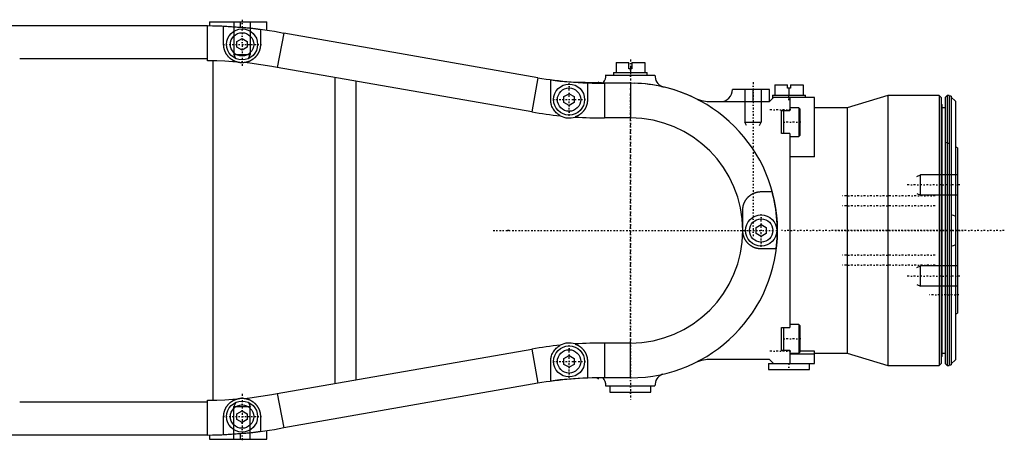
# Model space of a CAD drawing. Extents: x -152 to 484, y -5 to 754.
# Tile 6 of 6: x 244 to 484, y 628 to 732. Entities that reach past the tile are written whole.
import ezdxf

# ---------------------------------------------------------------- set-up
doc = ezdxf.new("R2010")
doc.units = 0
doc.linetypes.add('CENTER', pattern=[1.5, 0.45, -0.5, 0.05, -0.5])
for name, color, linetype in [('AM_0', 7, 'CONTINUOUS'), ('AM_10', 7, 'CONTINUOUS'), ('AM_7', 7, 'CENTER')]:
    doc.layers.add(name, color=color, linetype=linetype)

msp = doc.modelspace()

# ---------------------------------------------------------------- linework, layer by layer
at = {"layer": 'AM_0', "color": 7, "linetype": 'CONTINUOUS'}
for p, q in [((289.56, 730), (159.5, 730)), ((289.56, 721.49), (289.56, 730)), ((290, 731), (290, 729.98)), ((290, 731), (304.1, 731)), ((297.53, 731), (297.53, 729.66)), ((304.1, 728.9), (304.1, 731)), ((293.5, 725.5), (293.5, 729.85)), ((302.5, 729.07), (302.5, 725.5)), ((308.21, 728.22), (306.59, 719.85)), ((370.35, 717.35), (308.21, 728.22)), ((296.75, 726.22), (298, 726.94)), ((296.75, 724.78), (296.75, 726.22)), ((298, 726.94), (299.25, 726.22)), ((299.25, 726.22), (299.25, 724.78)), ((298, 724.06), (296.75, 724.78)), ((299.25, 724.78), (298, 724.06)), ((289.56, 722), (243.6, 722)), ((290.9, 638.52), (290.9, 721.48)), ((389.5, 721.1), (389.5, 718.6)), ((389.5, 721.1), (392.65, 721.1)), ((392.65, 719.5), (392.65, 721.1)), ((393.35, 721.1), (396.5, 721.1)), ((393.35, 721.1), (393.35, 719.5)), ((396.5, 721.1), (396.5, 718.6)), ((368.92, 708.97), (306.59, 719.88)), ((386.83, 718), (387, 718)), ((387, 718), (399, 718)), ((388.9, 718.6), (388.9, 718)), ((388.9, 718.6), (397.1, 718.6)), ((393.35, 719.5), (392.65, 719.5)), ((393, 719.5), (393, 718.6)), ((397.1, 718), (397.1, 718.6)), ((320.67, 717.41), (320.67, 642.59)), ((325.9, 643.5), (325.9, 716.5)), ((370.35, 717.35), (368.92, 708.97)), ((373.5, 712), (373.5, 716.82)), ((377.96, 716.38), (393.89, 715.99)), ((382.5, 716.03), (382.5, 712)), ((385.11, 716.21), (385.31, 716.3)), ((393, 716), (386.7, 716)), ((386.7, 716), (386.7, 707.5)), ((393, 716), (393, 707.5)), ((428.3, 715.6), (428.3, 713.1)), ((428.3, 715.6), (431.45, 715.6)), ((431.45, 714.8), (431.45, 715.6)), ((432.15, 715.6), (435.3, 715.6)), ((432.15, 715.6), (432.15, 714.8)), ((435.3, 715.6), (435.3, 713.1)), ((376.75, 712.72), (378, 713.44)), ((378, 713.44), (379.25, 712.72)), ((427, 714.5), (418, 714.5)), ((423, 711.5), (423, 714.5)), ((427, 711.5), (427, 714.5)), ((427.75, 713.1), (427.75, 712.25)), ((427.75, 713.1), (435.85, 713.1)), ((432.15, 714.8), (431.45, 714.8)), ((431.8, 714.8), (431.8, 713.1)), ((435.85, 712.5), (435.85, 713.1)), ((456, 713), (446, 710)), ((468.5, 713), (456, 713)), ((456, 713), (456, 647)), ((469, 712.5), (468.5, 713)), ((468.5, 713), (468.5, 647)), ((470.5, 713), (470, 712.5)), ((471, 713), (470.5, 713)), ((470.5, 713), (470.5, 647)), ((471, 713), (471, 647)), ((376.75, 711.28), (376.75, 712.72)), ((378, 710.56), (376.75, 711.28)), ((379.25, 711.28), (378, 710.56)), ((379.25, 712.72), (379.25, 711.28)), ((412.8, 711.5), (427, 711.5)), ((427, 711.5), (428, 712.5)), ((438, 712.5), (428, 712.5)), ((432, 712.5), (432, 709.3)), ((438, 698), (438, 712.5)), ((469, 712.5), (469, 647.5)), ((469.2, 710.8), (469, 711)), ((469.2, 710.8), (469.2, 649.2)), ((470, 712.5), (470, 647.5)), ((471.5, 712.8), (471, 712.8)), ((471.5, 712.8), (471.5, 647.2)), ((472.5, 711.6), (471.5, 712.57)), ((472.5, 711.6), (472.5, 648.4)), ((430, 709.3), (432, 709.3)), ((430, 703.7), (430, 709.3)), ((430.45, 709.3), (430.45, 703.7)), ((434.2, 710), (432, 710)), ((434.45, 709.75), (434.2, 710)), ((434.2, 710), (434.2, 703)), ((434.45, 709.75), (434.45, 703.25)), ((446, 710), (438, 710)), ((446, 710), (446, 650)), ((470, 710), (469.2, 710)), ((393, 707.5), (386.7, 707.5)), ((432, 703.7), (430, 703.7)), ((432, 703.7), (432, 656.3)), ((432, 703), (434.2, 703)), ((434.2, 703), (434.45, 703.25)), ((471, 701.15), (469.99, 701.63)), ((473, 700.2), (472.5, 700.44)), ((473, 700.2), (473, 659.8)), ((438, 698), (432, 698)), ((425, 689.5), (427.66, 689.5)), ((472.99, 688.64), (473, 688.64)), ((420.5, 680), (420.5, 685)), ((363.31, 680), (363, 680.05)), ((363, 680.05), (363, 679.95)), ((363.31, 680), (363, 679.95)), ((423.75, 680.72), (425, 681.44)), ((423.75, 679.28), (423.75, 680.72)), ((425, 678.56), (423.75, 679.28)), ((425, 681.44), (426.25, 680.72)), ((426.25, 679.28), (425, 678.56)), ((426.25, 680.72), (426.25, 679.28)), ((428.66, 675.5), (425, 675.5)), ((473, 671.36), (472.99, 671.36)), ((472.5, 659.56), (473, 659.8)), ((430, 650.7), (430, 656.3)), ((430, 656.3), (432, 656.3)), ((430.45, 656.3), (430.45, 650.7)), ((434.2, 657), (432, 657)), ((434.45, 656.75), (434.2, 657)), ((434.2, 657), (434.2, 650)), ((434.45, 656.75), (434.45, 650.25)), ((306.59, 640.12), (368.92, 651.03)), ((368.92, 651.03), (370.35, 642.65)), ((393, 652.5), (386.7, 652.5)), ((386.7, 652.5), (386.7, 644)), ((393, 644), (393, 652.5)), ((432, 650.7), (430, 650.7)), ((432, 650.7), (432, 647.5)), ((438, 650.47), (434.45, 650.47)), ((438, 647.5), (438, 650.47)), ((373.5, 643.18), (373.5, 648)), ((376.75, 648.72), (378, 649.44)), ((376.75, 647.28), (376.75, 648.72)), ((378, 649.44), (379.25, 648.72)), ((379.25, 648.72), (379.25, 647.28)), ((382.5, 648), (382.5, 643.97)), ((427, 648.5), (412.8, 648.5)), ((428, 647.5), (427, 648.5)), ((432, 650), (434.2, 650)), ((438, 649.76), (432, 649.76)), ((434.2, 650), (434.45, 650.25)), ((438, 650), (446, 650)), ((446, 650), (456, 647)), ((469, 649), (469.2, 649.2)), ((469.2, 650), (470, 650)), ((471.5, 647.43), (472.5, 648.4)), ((378, 646.56), (376.75, 647.28)), ((379.25, 647.28), (378, 646.56)), ((426.8, 647.5), (426.8, 646)), ((426.8, 647.5), (438, 647.5)), ((426.8, 646), (436.8, 646)), ((436.8, 646), (436.8, 647.5)), ((456, 647), (468.5, 647)), ((468.5, 647), (469, 647.5)), ((470, 647.5), (470.5, 647)), ((470.5, 647), (471, 647)), ((471, 647.2), (471.5, 647.2)), ((385.31, 643.7), (384.73, 643.98)), ((393, 644), (386.7, 644)), ((370.35, 642.65), (308.21, 631.78)), ((387, 642), (386.83, 642)), ((387, 642), (399, 642)), ((388, 642), (388, 640.5)), ((398, 640.5), (398, 642)), ((289.56, 630), (289.56, 638.51)), ((306.59, 640.15), (308.21, 631.78)), ((388, 640.5), (398, 640.5)), ((289.56, 638), (243.6, 638)), ((296.75, 635.22), (298, 635.94)), ((298, 635.94), (299.25, 635.22)), ((293.5, 630.15), (293.5, 634.5)), ((296.75, 633.78), (296.75, 635.22)), ((298, 633.06), (296.75, 633.78)), ((299.25, 633.78), (298, 633.06)), ((299.25, 635.22), (299.25, 633.78)), ((302.5, 634.5), (302.5, 630.93)), ((304.1, 629), (304.1, 631.1)), ((289.56, 630), (159.5, 630)), ((290, 630.02), (290, 629)), ((290, 629), (304.1, 629)), ((297.53, 630.34), (297.53, 629))]:
    msp.add_line(p, q, dxfattribs=at)
for points in [[(296.67, 721.2, 0), (296.64, 721.21, 0), (296.59, 721.23, 0), (296.54, 721.24, 0), (296.51, 721.25, 0), (296.49, 721.26, 0), (296.43, 721.28, 0), (296.38, 721.3, 0), (296.33, 721.32, 0), (296.28, 721.34, 0), (296.23, 721.36, 0), (296.21, 721.37, 0), (296.18, 721.38, 0), (296.13, 721.41, 0), (296.08, 721.43, 0), (296.03, 721.45, 0), (295.98, 721.48, 0), (295.94, 721.5, 0), (295.91, 721.51, 0), (295.89, 721.53, 0), (295.84, 721.55, 0), (295.79, 721.58, 0), (295.77, 721.59, 0), (295.74, 721.61, 0), (295.7, 721.63, 0), (295.65, 721.66, 0), (295.63, 721.68, 0), (295.6, 721.69, 0), (295.56, 721.72, 0), (295.51, 721.75, 0), (295.47, 721.78, 0), (295.42, 721.81, 0), (295.38, 721.84, 0), (295.36, 721.86, 0), (295.33, 721.87, 0), (295.29, 721.91, 0), (295.25, 721.94, 0), (295.21, 721.97, 0), (295.16, 722.01, 0), (295.12, 722.04, 0), (295.1, 722.06, 0), (295.08, 722.08, 0), (295.04, 722.11, 0), (295, 722.15, 0), (294.96, 722.18, 0), (294.92, 722.22, 0), (294.88, 722.26, 0), (294.86, 722.28, 0), (294.84, 722.3, 0), (294.8, 722.34, 0), (294.76, 722.37, 0), (294.72, 722.41, 0), (294.69, 722.45, 0), (294.65, 722.49, 0), (294.63, 722.51, 0), (294.62, 722.53, 0), (294.58, 722.58, 0), (294.55, 722.62, 0), (294.51, 722.66, 0), (294.48, 722.7, 0), (294.44, 722.74, 0), (294.43, 722.76, 0), (294.41, 722.79, 0), (294.38, 722.83, 0), (294.35, 722.87, 0), (294.33, 722.89, 0), (294.32, 722.92, 0), (294.29, 722.96, 0), (294.26, 723, 0), (294.24, 723.03, 0), (294.23, 723.05, 0), (294.2, 723.09, 0), (294.17, 723.14, 0), (294.14, 723.18, 0), (294.11, 723.23, 0), (294.09, 723.28, 0), (294.07, 723.3, 0), (294.06, 723.32, 0), (294.04, 723.37, 0), (294.01, 723.42, 0), (293.99, 723.46, 0), (293.96, 723.51, 0), (293.94, 723.56, 0), (293.93, 723.58, 0), (293.92, 723.61, 0), (293.9, 723.66, 0), (293.87, 723.7, 0), (293.85, 723.75, 0), (293.83, 723.8, 0), (293.81, 723.85, 0), (293.8, 723.87, 0), (293.79, 723.9, 0), (293.78, 723.95, 0), (293.76, 724, 0), (293.74, 724.05, 0), (293.72, 724.1, 0), (293.71, 724.15, 0), (293.7, 724.17, 0), (293.69, 724.19, 0), (293.68, 724.24, 0), (293.66, 724.29, 0), (293.65, 724.34, 0), (293.64, 724.39, 0), (293.63, 724.44, 0), (293.62, 724.47, 0), (293.61, 724.49, 0), (293.6, 724.54, 0), (293.59, 724.59, 0), (293.59, 724.62, 0), (293.58, 724.64, 0), (293.57, 724.69, 0), (293.56, 724.74, 0), (293.56, 724.77, 0), (293.56, 724.79, 0), (293.55, 724.84, 0), (293.54, 724.89, 0), (293.54, 724.94, 0), (293.53, 724.99, 0), (293.52, 725.04, 0), (293.52, 725.06, 0), (293.52, 725.09, 0), (293.51, 725.14, 0), (293.51, 725.19, 0), (293.51, 725.23, 0), (293.51, 725.28, 0), (293.5, 725.33, 0), (293.5, 725.36, 0), (293.5, 725.38, 0), (293.5, 725.43, 0), (293.5, 725.48, 0), (293.5, 725.5, 0)], [(302.5, 725.5, 0), (302.5, 725.47, 0), (302.5, 725.42, 0), (302.5, 725.37, 0), (302.5, 725.34, 0), (302.5, 725.32, 0), (302.49, 725.26, 0), (302.49, 725.21, 0), (302.49, 725.16, 0), (302.48, 725.1, 0), (302.48, 725.05, 0), (302.47, 725.02, 0), (302.47, 725, 0), (302.47, 724.94, 0), (302.46, 724.89, 0), (302.45, 724.83, 0), (302.44, 724.78, 0), (302.43, 724.72, 0), (302.43, 724.7, 0), (302.42, 724.67, 0), (302.41, 724.61, 0), (302.4, 724.56, 0), (302.39, 724.53, 0), (302.39, 724.5, 0), (302.38, 724.45, 0), (302.36, 724.39, 0), (302.35, 724.37, 0), (302.35, 724.34, 0), (302.33, 724.28, 0), (302.32, 724.23, 0), (302.3, 724.17, 0), (302.28, 724.12, 0), (302.26, 724.06, 0), (302.25, 724.03, 0), (302.24, 724.01, 0), (302.23, 723.95, 0), (302.2, 723.9, 0), (302.18, 723.84, 0), (302.16, 723.79, 0), (302.14, 723.73, 0), (302.13, 723.71, 0), (302.11, 723.68, 0), (302.09, 723.62, 0), (302.06, 723.57, 0), (302.04, 723.52, 0), (302.01, 723.46, 0), (301.98, 723.41, 0), (301.97, 723.38, 0), (301.96, 723.36, 0), (301.93, 723.3, 0), (301.9, 723.25, 0), (301.87, 723.2, 0), (301.83, 723.14, 0), (301.8, 723.09, 0), (301.79, 723.07, 0), (301.77, 723.04, 0), (301.73, 722.99, 0), (301.7, 722.94, 0), (301.66, 722.89, 0), (301.63, 722.84, 0), (301.59, 722.79, 0), (301.57, 722.77, 0), (301.55, 722.74, 0), (301.52, 722.69, 0), (301.48, 722.64, 0), (301.46, 722.62, 0), (301.44, 722.6, 0), (301.4, 722.55, 0), (301.36, 722.5, 0), (301.34, 722.48, 0), (301.32, 722.46, 0), (301.27, 722.41, 0), (301.23, 722.37, 0), (301.19, 722.32, 0), (301.14, 722.28, 0), (301.1, 722.24, 0), (301.07, 722.21, 0), (301.05, 722.19, 0), (301.01, 722.15, 0), (300.96, 722.11, 0), (300.91, 722.07, 0), (300.86, 722.03, 0), (300.81, 721.99, 0), (300.79, 721.97, 0), (300.76, 721.95, 0), (300.71, 721.91, 0), (300.66, 721.87, 0), (300.61, 721.84, 0), (300.56, 721.8, 0), (300.51, 721.76, 0), (300.48, 721.75, 0), (300.46, 721.73, 0), (300.4, 721.7, 0), (300.35, 721.66, 0), (300.29, 721.63, 0), (300.24, 721.6, 0), (300.19, 721.57, 0), (300.16, 721.55, 0), (300.13, 721.54, 0), (300.07, 721.51, 0), (300.02, 721.48, 0), (299.96, 721.45, 0), (299.9, 721.42, 0), (299.85, 721.4, 0), (299.82, 721.38, 0), (299.79, 721.37, 0), (299.73, 721.35, 0), (299.67, 721.32, 0), (299.64, 721.31, 0), (299.61, 721.3, 0), (299.55, 721.28, 0), (299.49, 721.26, 0), (299.46, 721.24, 0), (299.43, 721.23, 0), (299.37, 721.21, 0), (299.31, 721.2, 0), (299.25, 721.18, 0), (299.19, 721.16, 0), (299.13, 721.14, 0), (299.1, 721.14, 0), (299.07, 721.13, 0), (299.01, 721.11, 0), (298.95, 721.1, 0), (298.88, 721.09, 0), (298.82, 721.08, 0), (298.76, 721.06, 0), (298.73, 721.06, 0), (298.7, 721.05, 0), (298.63, 721.04, 0), (298.57, 721.04, 0), (298.54, 721.03, 0)], [(296.67, 721.2, 0), (295.71, 721.27, 0), (293.79, 721.39, 0), (291.86, 721.46, 0), (290.9, 721.48, 0)], [(298.54, 721.03, 0), (298.49, 721.03, 0), (298.38, 721.02, 0), (298.28, 721.01, 0), (298.22, 721.01, 0), (298.17, 721, 0), (298.07, 721, 0), (297.96, 721, 0), (297.86, 721, 0), (297.75, 721.01, 0), (297.65, 721.01, 0), (297.59, 721.02, 0), (297.54, 721.02, 0), (297.44, 721.04, 0), (297.33, 721.05, 0), (297.23, 721.07, 0), (297.13, 721.09, 0), (297.02, 721.11, 0), (296.97, 721.12, 0), (296.92, 721.13, 0), (296.82, 721.16, 0), (296.72, 721.19, 0), (296.67, 721.2, 0)], [(306.59, 719.85, 0), (305.25, 720.09, 0), (302.58, 720.53, 0), (299.89, 720.89, 0), (298.54, 721.03, 0)], [(375.86, 708.04, 0), (375.74, 708.11, 0), (375.5, 708.26, 0), (375.28, 708.42, 0), (375.17, 708.5, 0), (375.07, 708.59, 0), (374.86, 708.77, 0), (374.67, 708.97, 0), (374.49, 709.18, 0), (374.33, 709.4, 0), (374.18, 709.63, 0), (374.11, 709.74, 0), (374.04, 709.86, 0), (373.92, 710.1, 0), (373.81, 710.35, 0), (373.72, 710.6, 0), (373.65, 710.85, 0), (373.59, 711.11, 0), (373.56, 711.24, 0), (373.54, 711.37, 0), (373.52, 711.62, 0), (373.5, 711.87, 0), (373.5, 712, 0)], [(382.5, 712, 0), (382.5, 711.86, 0), (382.48, 711.58, 0), (382.46, 711.41, 0), (382.45, 711.36, 0), (382.45, 711.32, 0), (382.44, 711.29, 0), (382.44, 711.27, 0), (382.43, 711.22, 0), (382.42, 711.17, 0), (382.42, 711.15, 0), (382.41, 711.12, 0), (382.4, 711.08, 0), (382.39, 711.03, 0), (382.39, 711, 0), (382.38, 710.98, 0), (382.37, 710.93, 0), (382.36, 710.88, 0), (382.35, 710.83, 0), (382.33, 710.79, 0), (382.32, 710.74, 0), (382.31, 710.71, 0), (382.3, 710.69, 0), (382.29, 710.64, 0), (382.27, 710.59, 0), (382.26, 710.55, 0), (382.24, 710.5, 0), (382.22, 710.45, 0), (382.22, 710.43, 0), (382.21, 710.4, 0), (382.19, 710.35, 0), (382.17, 710.31, 0), (382.15, 710.26, 0), (382.13, 710.21, 0), (382.11, 710.16, 0), (382.1, 710.14, 0), (382.09, 710.12, 0), (382.07, 710.07, 0), (382.04, 710.02, 0), (382.02, 709.98, 0), (382, 709.93, 0), (381.97, 709.88, 0), (381.96, 709.86, 0), (381.95, 709.84, 0), (381.92, 709.79, 0), (381.9, 709.75, 0), (381.87, 709.7, 0), (381.84, 709.66, 0), (381.82, 709.61, 0), (381.8, 709.59, 0), (381.79, 709.57, 0), (381.76, 709.53, 0), (381.73, 709.48, 0), (381.71, 709.46, 0), (381.7, 709.44, 0), (381.67, 709.4, 0), (381.64, 709.35, 0), (381.62, 709.33, 0), (381.61, 709.31, 0), (381.58, 709.27, 0), (381.54, 709.23, 0), (381.51, 709.19, 0), (381.48, 709.14, 0), (381.44, 709.1, 0), (381.43, 709.08, 0), (381.41, 709.06, 0), (381.37, 709.02, 0), (381.34, 708.98, 0), (381.3, 708.94, 0), (381.27, 708.91, 0), (381.23, 708.87, 0), (381.21, 708.85, 0), (381.19, 708.83, 0), (381.15, 708.79, 0), (381.12, 708.75, 0), (381.08, 708.72, 0), (381.04, 708.68, 0), (381, 708.64, 0), (380.98, 708.63, 0), (380.96, 708.61, 0), (380.92, 708.57, 0), (380.88, 708.54, 0), (380.83, 708.51, 0), (380.79, 708.47, 0), (380.75, 708.44, 0), (380.73, 708.42, 0), (380.71, 708.41, 0), (380.67, 708.37, 0), (380.62, 708.34, 0), (380.58, 708.31, 0), (380.53, 708.28, 0), (380.49, 708.25, 0), (380.47, 708.24, 0), (380.45, 708.22, 0), (380.4, 708.19, 0), (380.35, 708.17, 0), (380.33, 708.15, 0), (380.31, 708.14, 0), (380.26, 708.11, 0), (380.22, 708.08, 0), (380.19, 708.07, 0), (380.17, 708.06, 0), (380.12, 708.03, 0), (380.07, 708.01, 0), (380.03, 707.98, 0), (379.98, 707.96, 0), (379.93, 707.93, 0), (379.91, 707.92, 0), (379.88, 707.91, 0), (379.83, 707.89, 0), (379.78, 707.87, 0), (379.73, 707.85, 0), (379.68, 707.83, 0), (379.63, 707.81, 0), (379.61, 707.8, 0), (379.58, 707.79, 0), (379.53, 707.77, 0), (379.48, 707.75, 0), (379.46, 707.74, 0)], [(420.5, 685, 0), (420.5, 685.04, 0), (420.5, 685.11, 0), (420.5, 685.18, 0), (420.51, 685.21, 0), (420.51, 685.25, 0), (420.51, 685.32, 0), (420.52, 685.39, 0), (420.52, 685.46, 0), (420.53, 685.53, 0), (420.54, 685.6, 0), (420.55, 685.64, 0), (420.55, 685.67, 0), (420.56, 685.74, 0), (420.57, 685.81, 0), (420.59, 685.88, 0), (420.6, 685.95, 0), (420.62, 686.02, 0), (420.63, 686.05, 0), (420.63, 686.09, 0), (420.65, 686.16, 0), (420.67, 686.23, 0), (420.68, 686.26, 0), (420.69, 686.29, 0), (420.71, 686.36, 0), (420.73, 686.43, 0), (420.74, 686.46, 0), (420.76, 686.49, 0), (420.78, 686.56, 0), (420.8, 686.63, 0), (420.83, 686.69, 0), (420.86, 686.76, 0), (420.89, 686.82, 0), (420.9, 686.85, 0), (420.91, 686.89, 0), (420.94, 686.95, 0), (420.98, 687.01, 0), (421.01, 687.08, 0), (421.04, 687.14, 0), (421.07, 687.2, 0), (421.09, 687.23, 0), (421.11, 687.26, 0), (421.15, 687.32, 0), (421.18, 687.38, 0), (421.22, 687.44, 0), (421.26, 687.5, 0), (421.3, 687.56, 0), (421.32, 687.59, 0), (421.34, 687.61, 0), (421.38, 687.67, 0), (421.42, 687.73, 0), (421.46, 687.78, 0), (421.51, 687.84, 0), (421.55, 687.89, 0), (421.57, 687.91, 0), (421.59, 687.94, 0), (421.64, 687.99, 0), (421.69, 688.04, 0), (421.73, 688.09, 0), (421.78, 688.14, 0), (421.83, 688.19, 0), (421.85, 688.22, 0), (421.88, 688.24, 0), (421.93, 688.29, 0), (421.98, 688.33, 0), (422, 688.36, 0), (422.03, 688.38, 0), (422.08, 688.42, 0), (422.13, 688.47, 0), (422.16, 688.49, 0), (422.18, 688.51, 0), (422.23, 688.55, 0), (422.29, 688.59, 0), (422.34, 688.63, 0), (422.4, 688.67, 0), (422.45, 688.71, 0), (422.48, 688.73, 0), (422.5, 688.74, 0), (422.56, 688.78, 0), (422.61, 688.82, 0), (422.67, 688.85, 0), (422.73, 688.88, 0), (422.78, 688.92, 0), (422.81, 688.93, 0), (422.84, 688.95, 0), (422.9, 688.98, 0), (422.95, 689.01, 0), (423.01, 689.04, 0), (423.07, 689.06, 0), (423.12, 689.09, 0), (423.15, 689.1, 0), (423.18, 689.12, 0), (423.24, 689.14, 0), (423.3, 689.16, 0), (423.35, 689.19, 0), (423.41, 689.21, 0), (423.47, 689.23, 0), (423.5, 689.24, 0), (423.53, 689.25, 0), (423.58, 689.27, 0), (423.64, 689.29, 0), (423.7, 689.31, 0), (423.76, 689.32, 0), (423.81, 689.34, 0), (423.84, 689.35, 0), (423.87, 689.36, 0), (423.93, 689.37, 0), (423.98, 689.38, 0), (424.01, 689.39, 0), (424.04, 689.4, 0), (424.1, 689.41, 0), (424.15, 689.42, 0), (424.18, 689.42, 0), (424.21, 689.43, 0), (424.27, 689.44, 0), (424.32, 689.45, 0), (424.38, 689.46, 0), (424.43, 689.46, 0), (424.49, 689.47, 0), (424.52, 689.47, 0), (424.54, 689.48, 0), (424.6, 689.48, 0), (424.65, 689.49, 0), (424.84, 689.5, 0), (425, 689.5, 0)], [(471.5, 683.89, 0), (471.67, 683.85, 0), (472, 683.74, 0), (472.34, 683.6, 0), (472.5, 683.52, 0)], [(425, 675.5, 0), (424.97, 675.5, 0), (424.91, 675.5, 0), (424.86, 675.5, 0), (424.83, 675.5, 0), (424.8, 675.5, 0), (424.74, 675.51, 0), (424.69, 675.51, 0), (424.63, 675.52, 0), (424.57, 675.52, 0), (424.51, 675.53, 0), (424.48, 675.53, 0), (424.45, 675.53, 0), (424.39, 675.54, 0), (424.33, 675.55, 0), (424.27, 675.56, 0), (424.22, 675.57, 0), (424.16, 675.58, 0), (424.13, 675.59, 0), (424.1, 675.59, 0), (424.04, 675.6, 0), (423.98, 675.62, 0), (423.95, 675.62, 0), (423.92, 675.63, 0), (423.86, 675.65, 0), (423.8, 675.66, 0), (423.77, 675.67, 0), (423.74, 675.68, 0), (423.68, 675.7, 0), (423.62, 675.72, 0), (423.56, 675.74, 0), (423.5, 675.76, 0), (423.44, 675.78, 0), (423.41, 675.79, 0), (423.38, 675.8, 0), (423.32, 675.82, 0), (423.26, 675.85, 0), (423.2, 675.87, 0), (423.15, 675.9, 0), (423.09, 675.93, 0), (423.06, 675.94, 0), (423.03, 675.95, 0), (422.97, 675.98, 0), (422.91, 676.01, 0), (422.86, 676.04, 0), (422.8, 676.08, 0), (422.74, 676.11, 0), (422.71, 676.12, 0), (422.68, 676.14, 0), (422.63, 676.18, 0), (422.57, 676.21, 0), (422.52, 676.25, 0), (422.46, 676.28, 0), (422.41, 676.32, 0), (422.38, 676.34, 0), (422.35, 676.36, 0), (422.3, 676.4, 0), (422.25, 676.44, 0), (422.2, 676.48, 0), (422.14, 676.52, 0), (422.09, 676.57, 0), (422.07, 676.59, 0), (422.04, 676.61, 0), (421.99, 676.65, 0), (421.94, 676.7, 0), (421.92, 676.72, 0), (421.89, 676.74, 0), (421.84, 676.79, 0), (421.8, 676.84, 0), (421.77, 676.86, 0), (421.75, 676.89, 0), (421.7, 676.94, 0), (421.66, 676.99, 0), (421.61, 677.04, 0), (421.57, 677.09, 0), (421.52, 677.14, 0), (421.5, 677.17, 0), (421.48, 677.19, 0), (421.44, 677.25, 0), (421.4, 677.3, 0), (421.36, 677.36, 0), (421.32, 677.41, 0), (421.28, 677.47, 0), (421.26, 677.49, 0), (421.24, 677.52, 0), (421.21, 677.58, 0), (421.17, 677.64, 0), (421.14, 677.69, 0), (421.1, 677.75, 0), (421.07, 677.81, 0), (421.05, 677.84, 0), (421.03, 677.87, 0), (421, 677.93, 0), (420.97, 677.99, 0), (420.94, 678.05, 0), (420.91, 678.12, 0), (420.89, 678.18, 0), (420.87, 678.21, 0), (420.86, 678.24, 0), (420.83, 678.3, 0), (420.81, 678.37, 0), (420.78, 678.43, 0), (420.76, 678.5, 0), (420.74, 678.56, 0), (420.73, 678.59, 0), (420.72, 678.62, 0), (420.7, 678.69, 0), (420.68, 678.75, 0), (420.67, 678.79, 0), (420.66, 678.82, 0), (420.64, 678.89, 0), (420.62, 678.95, 0), (420.62, 678.99, 0), (420.61, 679.02, 0), (420.59, 679.09, 0), (420.58, 679.15, 0), (420.57, 679.22, 0), (420.56, 679.29, 0), (420.55, 679.35, 0), (420.54, 679.39, 0), (420.54, 679.42, 0), (420.53, 679.49, 0), (420.52, 679.56, 0), (420.52, 679.62, 0), (420.51, 679.69, 0), (420.51, 679.76, 0), (420.5, 679.79, 0), (420.5, 679.83, 0), (420.5, 679.9, 0), (420.5, 679.97, 0), (420.5, 680, 0)], [(472.5, 676.48, 0), (472.34, 676.4, 0), (472, 676.26, 0), (471.67, 676.15, 0), (471.5, 676.11, 0)], [(373.5, 648, 0), (373.5, 648.13, 0), (373.52, 648.38, 0), (373.54, 648.63, 0), (373.57, 648.76, 0), (373.59, 648.89, 0), (373.65, 649.15, 0), (373.72, 649.4, 0), (373.81, 649.65, 0), (373.92, 649.9, 0), (374.04, 650.14, 0), (374.11, 650.26, 0), (374.18, 650.37, 0), (374.33, 650.6, 0), (374.49, 650.82, 0), (374.67, 651.03, 0), (374.86, 651.23, 0), (375.06, 651.41, 0), (375.17, 651.5, 0), (375.28, 651.58, 0), (375.5, 651.74, 0), (375.74, 651.89, 0), (375.86, 651.96, 0)], [(379.46, 652.26, 0), (379.48, 652.25, 0), (379.53, 652.23, 0), (379.58, 652.21, 0), (379.61, 652.2, 0), (379.63, 652.19, 0), (379.68, 652.17, 0), (379.73, 652.15, 0), (379.78, 652.13, 0), (379.83, 652.11, 0), (379.88, 652.09, 0), (379.9, 652.08, 0), (379.93, 652.07, 0), (379.98, 652.04, 0), (380.03, 652.02, 0), (380.07, 651.99, 0), (380.12, 651.97, 0), (380.17, 651.94, 0), (380.19, 651.93, 0), (380.22, 651.92, 0), (380.26, 651.89, 0), (380.31, 651.86, 0), (380.33, 651.85, 0), (380.35, 651.84, 0), (380.4, 651.81, 0), (380.45, 651.78, 0), (380.47, 651.76, 0), (380.49, 651.75, 0), (380.53, 651.72, 0), (380.58, 651.69, 0), (380.62, 651.66, 0), (380.67, 651.63, 0), (380.71, 651.59, 0), (380.73, 651.58, 0), (380.75, 651.56, 0), (380.79, 651.53, 0), (380.84, 651.49, 0), (380.88, 651.46, 0), (380.92, 651.43, 0), (380.96, 651.39, 0), (380.98, 651.37, 0), (381, 651.36, 0), (381.04, 651.32, 0), (381.08, 651.28, 0), (381.12, 651.25, 0), (381.15, 651.21, 0), (381.19, 651.17, 0), (381.21, 651.15, 0), (381.23, 651.13, 0), (381.27, 651.09, 0), (381.3, 651.06, 0), (381.34, 651.02, 0), (381.37, 650.98, 0), (381.41, 650.94, 0), (381.43, 650.92, 0), (381.44, 650.9, 0), (381.48, 650.85, 0), (381.51, 650.81, 0), (381.54, 650.77, 0), (381.58, 650.73, 0), (381.61, 650.69, 0), (381.62, 650.67, 0), (381.64, 650.65, 0), (381.67, 650.6, 0), (381.7, 650.56, 0), (381.72, 650.54, 0), (381.73, 650.52, 0), (381.76, 650.47, 0), (381.79, 650.43, 0), (381.8, 650.41, 0), (381.82, 650.38, 0), (381.84, 650.34, 0), (381.87, 650.3, 0), (381.9, 650.25, 0), (381.92, 650.21, 0), (381.95, 650.16, 0), (381.96, 650.14, 0), (381.97, 650.11, 0), (382, 650.07, 0), (382.02, 650.02, 0), (382.04, 649.98, 0), (382.07, 649.93, 0), (382.09, 649.88, 0), (382.1, 649.86, 0), (382.11, 649.84, 0), (382.13, 649.79, 0), (382.15, 649.74, 0), (382.17, 649.69, 0), (382.19, 649.65, 0), (382.21, 649.6, 0), (382.22, 649.57, 0), (382.22, 649.55, 0), (382.24, 649.5, 0), (382.26, 649.45, 0), (382.27, 649.41, 0), (382.29, 649.36, 0), (382.3, 649.31, 0), (382.31, 649.29, 0), (382.32, 649.26, 0), (382.33, 649.21, 0), (382.35, 649.17, 0), (382.36, 649.12, 0), (382.37, 649.07, 0), (382.38, 649.02, 0), (382.39, 649, 0), (382.39, 648.97, 0), (382.4, 648.92, 0), (382.41, 648.88, 0), (382.42, 648.85, 0), (382.42, 648.83, 0), (382.43, 648.78, 0), (382.44, 648.73, 0), (382.44, 648.71, 0), (382.45, 648.68, 0), (382.45, 648.64, 0), (382.46, 648.59, 0), (382.48, 648.42, 0), (382.5, 648.14, 0), (382.5, 648, 0)], [(290.9, 638.52, 0), (291.86, 638.54, 0), (293.79, 638.61, 0), (295.71, 638.73, 0), (296.67, 638.8, 0)], [(293.5, 634.5, 0), (293.5, 634.52, 0), (293.5, 634.57, 0), (293.5, 634.62, 0), (293.5, 634.64, 0), (293.5, 634.67, 0), (293.51, 634.72, 0), (293.51, 634.77, 0), (293.51, 634.81, 0), (293.51, 634.86, 0), (293.52, 634.91, 0), (293.52, 634.94, 0), (293.52, 634.96, 0), (293.53, 635.01, 0), (293.54, 635.06, 0), (293.54, 635.11, 0), (293.55, 635.16, 0), (293.56, 635.21, 0), (293.56, 635.23, 0), (293.56, 635.26, 0), (293.57, 635.31, 0), (293.58, 635.36, 0), (293.59, 635.38, 0), (293.59, 635.41, 0), (293.6, 635.46, 0), (293.61, 635.51, 0), (293.62, 635.53, 0), (293.63, 635.56, 0), (293.64, 635.61, 0), (293.65, 635.66, 0), (293.66, 635.71, 0), (293.68, 635.76, 0), (293.69, 635.81, 0), (293.7, 635.83, 0), (293.71, 635.86, 0), (293.73, 635.91, 0), (293.74, 635.95, 0), (293.76, 636, 0), (293.78, 636.05, 0), (293.8, 636.1, 0), (293.8, 636.13, 0), (293.81, 636.15, 0), (293.83, 636.2, 0), (293.85, 636.25, 0), (293.87, 636.3, 0), (293.9, 636.35, 0), (293.92, 636.39, 0), (293.93, 636.42, 0), (293.94, 636.44, 0), (293.96, 636.49, 0), (293.99, 636.54, 0), (294.01, 636.58, 0), (294.04, 636.63, 0), (294.06, 636.68, 0), (294.07, 636.7, 0), (294.09, 636.72, 0), (294.11, 636.77, 0), (294.14, 636.82, 0), (294.17, 636.86, 0), (294.2, 636.91, 0), (294.23, 636.95, 0), (294.24, 636.97, 0), (294.26, 637, 0), (294.29, 637.04, 0), (294.32, 637.08, 0), (294.33, 637.11, 0), (294.35, 637.13, 0), (294.38, 637.17, 0), (294.41, 637.21, 0), (294.43, 637.24, 0), (294.44, 637.26, 0), (294.48, 637.3, 0), (294.51, 637.34, 0), (294.55, 637.38, 0), (294.58, 637.43, 0), (294.62, 637.47, 0), (294.63, 637.49, 0), (294.65, 637.51, 0), (294.69, 637.55, 0), (294.73, 637.59, 0), (294.76, 637.63, 0), (294.8, 637.67, 0), (294.84, 637.7, 0), (294.86, 637.72, 0), (294.88, 637.74, 0), (294.92, 637.78, 0), (294.96, 637.82, 0), (295, 637.85, 0), (295.04, 637.89, 0), (295.08, 637.92, 0), (295.1, 637.94, 0), (295.12, 637.96, 0), (295.16, 637.99, 0), (295.21, 638.03, 0), (295.25, 638.06, 0), (295.29, 638.09, 0), (295.33, 638.13, 0), (295.36, 638.14, 0), (295.38, 638.16, 0), (295.42, 638.19, 0), (295.47, 638.22, 0), (295.51, 638.25, 0), (295.56, 638.28, 0), (295.6, 638.31, 0), (295.63, 638.32, 0), (295.65, 638.34, 0), (295.7, 638.37, 0), (295.74, 638.39, 0), (295.77, 638.41, 0), (295.79, 638.42, 0), (295.84, 638.45, 0), (295.89, 638.47, 0), (295.91, 638.49, 0), (295.94, 638.5, 0), (295.99, 638.52, 0), (296.03, 638.55, 0), (296.08, 638.57, 0), (296.13, 638.59, 0), (296.18, 638.62, 0), (296.21, 638.63, 0), (296.23, 638.64, 0), (296.28, 638.66, 0), (296.33, 638.68, 0), (296.38, 638.7, 0), (296.44, 638.72, 0), (296.49, 638.74, 0), (296.51, 638.75, 0), (296.54, 638.76, 0), (296.59, 638.77, 0), (296.64, 638.79, 0), (296.67, 638.8, 0)], [(296.67, 638.8, 0), (296.72, 638.81, 0), (296.82, 638.84, 0), (296.92, 638.87, 0), (296.97, 638.88, 0), (297.02, 638.89, 0), (297.13, 638.91, 0), (297.23, 638.93, 0), (297.33, 638.95, 0), (297.44, 638.96, 0), (297.54, 638.98, 0), (297.59, 638.98, 0), (297.65, 638.99, 0), (297.75, 638.99, 0), (297.86, 639, 0), (297.96, 639, 0), (298.07, 639, 0), (298.17, 639, 0), (298.22, 638.99, 0), (298.28, 638.99, 0), (298.38, 638.98, 0), (298.49, 638.97, 0), (298.54, 638.97, 0)], [(298.54, 638.97, 0), (299.89, 639.11, 0), (302.58, 639.47, 0), (305.25, 639.91, 0), (306.59, 640.15, 0)], [(298.54, 638.97, 0), (298.57, 638.96, 0), (298.63, 638.96, 0), (298.7, 638.95, 0), (298.73, 638.94, 0), (298.76, 638.94, 0), (298.82, 638.92, 0), (298.88, 638.91, 0), (298.95, 638.9, 0), (299.01, 638.89, 0), (299.07, 638.87, 0), (299.1, 638.86, 0), (299.13, 638.86, 0), (299.19, 638.84, 0), (299.25, 638.82, 0), (299.31, 638.8, 0), (299.37, 638.78, 0), (299.43, 638.77, 0), (299.46, 638.75, 0), (299.49, 638.74, 0), (299.55, 638.72, 0), (299.61, 638.7, 0), (299.64, 638.69, 0), (299.67, 638.68, 0), (299.73, 638.65, 0), (299.79, 638.63, 0), (299.82, 638.62, 0), (299.85, 638.6, 0), (299.9, 638.58, 0), (299.96, 638.55, 0), (300.02, 638.52, 0), (300.07, 638.49, 0), (300.13, 638.46, 0), (300.16, 638.45, 0), (300.19, 638.43, 0), (300.24, 638.4, 0), (300.3, 638.37, 0), (300.35, 638.34, 0), (300.4, 638.3, 0), (300.46, 638.27, 0), (300.48, 638.25, 0), (300.51, 638.24, 0), (300.56, 638.2, 0), (300.61, 638.16, 0), (300.66, 638.13, 0), (300.72, 638.09, 0), (300.76, 638.05, 0), (300.79, 638.03, 0), (300.81, 638.01, 0), (300.86, 637.97, 0), (300.91, 637.93, 0), (300.96, 637.89, 0), (301.01, 637.85, 0), (301.05, 637.81, 0), (301.07, 637.79, 0), (301.1, 637.76, 0), (301.14, 637.72, 0), (301.19, 637.68, 0), (301.23, 637.63, 0), (301.27, 637.59, 0), (301.32, 637.54, 0), (301.34, 637.52, 0), (301.36, 637.5, 0), (301.4, 637.45, 0), (301.44, 637.4, 0), (301.46, 637.38, 0), (301.48, 637.36, 0), (301.52, 637.31, 0), (301.55, 637.26, 0), (301.57, 637.23, 0), (301.59, 637.21, 0), (301.63, 637.16, 0), (301.67, 637.11, 0), (301.7, 637.06, 0), (301.74, 637.01, 0), (301.77, 636.96, 0), (301.79, 636.93, 0), (301.8, 636.91, 0), (301.84, 636.85, 0), (301.87, 636.8, 0), (301.9, 636.75, 0), (301.93, 636.7, 0), (301.96, 636.64, 0), (301.97, 636.62, 0), (301.98, 636.59, 0), (302.01, 636.54, 0), (302.04, 636.48, 0), (302.07, 636.43, 0), (302.09, 636.38, 0), (302.11, 636.32, 0), (302.13, 636.29, 0), (302.14, 636.27, 0), (302.16, 636.21, 0), (302.18, 636.16, 0), (302.2, 636.1, 0), (302.23, 636.05, 0), (302.25, 635.99, 0), (302.25, 635.97, 0), (302.26, 635.94, 0), (302.28, 635.88, 0), (302.3, 635.83, 0), (302.32, 635.77, 0), (302.33, 635.72, 0), (302.35, 635.66, 0), (302.35, 635.63, 0), (302.36, 635.61, 0), (302.38, 635.55, 0), (302.39, 635.5, 0), (302.39, 635.47, 0), (302.4, 635.44, 0), (302.41, 635.39, 0), (302.42, 635.33, 0), (302.43, 635.3, 0), (302.43, 635.28, 0), (302.44, 635.22, 0), (302.45, 635.17, 0), (302.46, 635.11, 0), (302.47, 635.06, 0), (302.47, 635, 0), (302.47, 634.98, 0), (302.48, 634.95, 0), (302.48, 634.9, 0), (302.49, 634.84, 0), (302.49, 634.79, 0), (302.49, 634.74, 0), (302.5, 634.68, 0), (302.5, 634.66, 0), (302.5, 634.63, 0), (302.5, 634.58, 0), (302.5, 634.53, 0), (302.5, 634.5, 0)]]:
    msp.add_polyline3d(points, dxfattribs=at)
for centre, radius in [((298, 725.5), 3.8), ((298, 725.5), 2.85), ((378, 712), 3.8), ((378, 712), 2.85), ((425, 680), 3.8), ((425, 680), 2.85), ((378, 648), 3.8), ((378, 648), 2.85), ((298, 634.5), 3.8), ((298, 634.5), 2.85)]:
    msp.add_circle(centre, radius, dxfattribs=at)
for centre, radius, start, end in [((289.56, 632.24), 97.75, 79, 90), ((289.56, 632.24), 97.69, 82.3864, 87.6866), ((289.56, 632.24), 89.25, 89.1376, 90), ((384, 717.9), 3, 324.8457, 1.9102), ((402, 717.9), 3, 178.0898, 246.982), ((386.7, 816), 100, 260.5886, 270), ((386.7, 816), 100.06, 262.4193, 267.5943), ((393, 680), 36, 270, 90), ((393, 680), 36, 65.3521, 88.5854), ((415, 714.5), 3, 270, 0), ((412.8, 721.5), 10, 247.5851, 270), ((386.7, 816), 108.5, 260.5679, 264.2644), ((378, 712), 4.5, 241.557, 288.8792), ((386.7, 816), 108.5, 266.1718, 270), ((393, 680), 27.5, 270, 90), ((393, 680), 35.94, 352.8074, 15.3267), ((386.7, 544), 108.5, 95.7356, 99.4321), ((378, 648), 4.5, 71.1208, 118.443), ((386.7, 544), 108.5, 90, 93.8282), ((412.8, 638.5), 10, 90, 112.4149), ((386.7, 544), 100, 90, 99.4114), ((386.7, 544), 100.06, 92.4057, 97.5807), ((384, 642.1), 3, 358.0898, 39.2789), ((402, 642.1), 3, 113.018, 181.9102), ((289.56, 727.76), 89.25, 270, 270.8624), ((289.56, 727.76), 97.75, 270, 281), ((289.56, 727.76), 97.69, 272.3134, 277.6136)]:
    msp.add_arc(centre, radius, start, end, dxfattribs=at)
at = {"layer": 'AM_10', "color": 7, "linetype": 'CONTINUOUS'}
for p, q in [((296, 731), (296, 723)), ((300, 731), (300, 723)), ((296.38, 722.2), (296, 723)), ((296, 723), (300, 723)), ((299.62, 722.2), (300, 723)), ((421, 714.5), (421, 706.5)), ((425, 714.5), (425, 706.5)), ((421.38, 705.7), (421, 706.5)), ((421, 706.5), (425, 706.5)), ((424.62, 705.7), (425, 706.5)), ((463.1, 693.2), (464, 693.64)), ((464, 688.64), (464, 693.64)), ((473, 693.64), (464, 693.64)), ((463.1, 689.07), (464, 688.64)), ((473, 688.64), (464, 688.64)), ((463.1, 670.93), (464, 671.36)), ((464, 666.36), (464, 671.36)), ((473, 671.36), (464, 671.36)), ((463.1, 666.8), (464, 666.36)), ((473, 666.36), (464, 666.36)), ((296.38, 637.8), (296, 637)), ((296, 629), (296, 637)), ((296, 637), (300, 637)), ((299.62, 637.8), (300, 637)), ((300, 629), (300, 637))]:
    msp.add_line(p, q, dxfattribs=at)
at = {"layer": 'AM_7', "color": 4, "linetype": 'CENTER'}
for p, q in [((298, 731.53), (298, 719.94)), ((293.27, 725.5), (302.73, 725.5)), ((393, 721.8), (393, 638.2)), ((378, 708.01), (378, 715.99)), ((423, 716.23), (423, 678.27)), ((393, 646.4), (393, 713.6)), ((431.8, 711.84), (431.8, 713.16)), ((374.01, 712), (381.99, 712)), ((432.25, 709.5), (426.75, 709.5)), ((434.67, 706.5), (429.78, 706.5)), ((473.6, 691.14), (460.41, 691.14)), ((467.55, 688.5), (444.45, 688.5)), ((467.55, 686.01), (444.45, 686.01)), ((425, 676.01), (425, 683.99)), ((359.4, 680), (428.99, 680)), ((484.48, 680), (429.98, 680)), ((474.45, 680), (442.55, 680)), ((467.55, 673.99), (444.45, 673.99)), ((467.55, 671.5), (444.45, 671.5)), ((473.6, 668.86), (460.41, 668.86)), ((473.35, 664.25), (465.65, 664.25)), ((434.67, 653.5), (429.78, 653.5)), ((378, 644.01), (378, 651.99)), ((432.25, 650.5), (426.75, 650.5)), ((374.01, 648), (381.99, 648)), ((431.8, 647.58), (431.8, 645.92)), ((298, 640.06), (298, 628.47)), ((293.27, 634.5), (302.73, 634.5))]:
    msp.add_line(p, q, dxfattribs=at)

doc.saveas('drawing.dxf')
